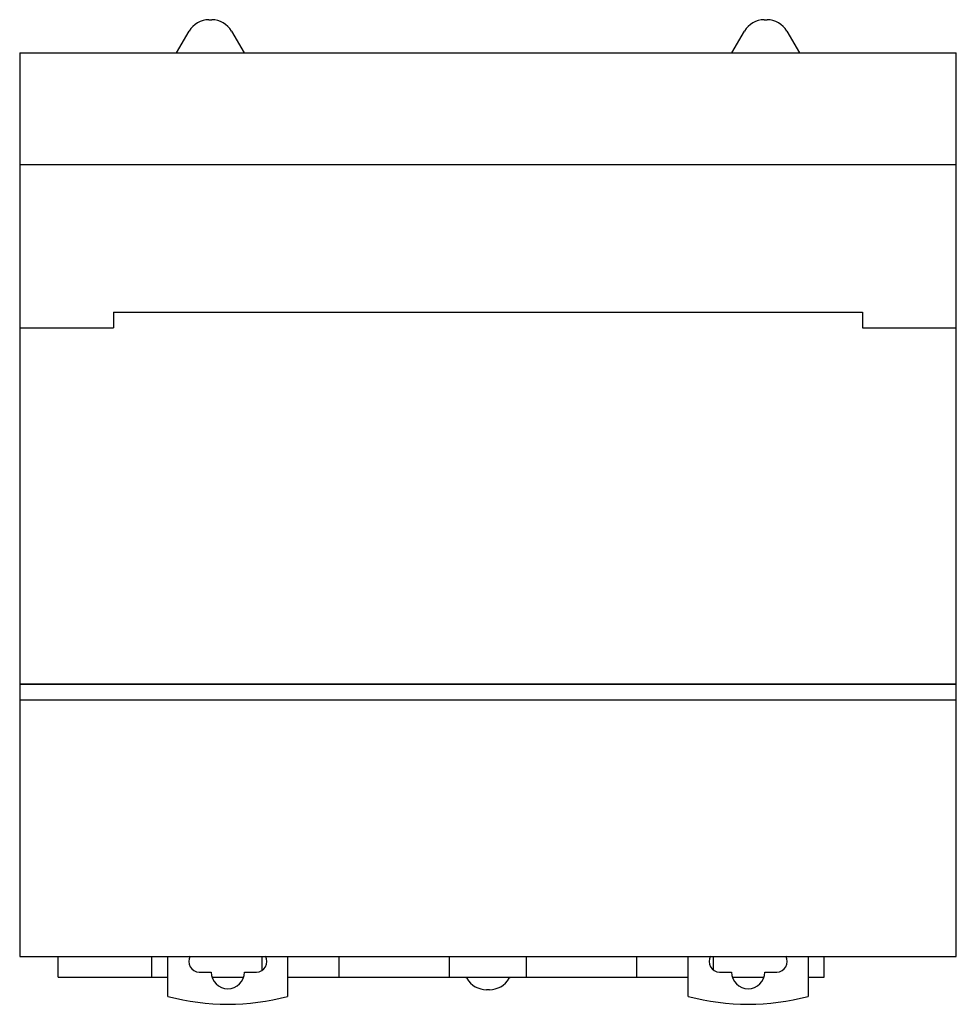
# Model space of a CAD drawing. Header units: millimetres. Extents: x 12.4 to 102.4, y 32.5 to 127.1.
import ezdxf

# ---------------------------------------------------------------- set-up
doc = ezdxf.new("R2010")
doc.units = ezdxf.units.MM
doc.header["$LTSCALE"] = 10.442411
doc.layers.get('0').update_dxf_attribs({"linetype": 'CONTINUOUS'})

msp = doc.modelspace()

# ---------------------------------------------------------------- linework, layer by layer
at = {"color": 7}
for p, q in [((30.609, 127.104), (30.869, 127.104)), ((83.969, 127.104), (84.229, 127.104)), ((27.492, 123.904), (28.704, 126.004)), ((32.774, 126.004), (33.987, 123.904)), ((80.852, 123.904), (82.064, 126.004)), ((86.134, 126.004), (87.347, 123.904)), ((12.419, 123.904), (12.419, 37.104)), ((12.419, 123.904), (102.419, 123.904)), ((102.419, 37.104), (102.419, 123.904)), ((12.419, 113.204), (102.419, 113.204)), ((21.419, 99.004), (21.419, 97.504)), ((21.419, 99.004), (93.419, 99.004)), ((93.419, 99.004), (93.419, 97.504)), ((12.419, 97.504), (21.419, 97.504)), ((93.419, 97.504), (102.419, 97.504)), ((12.419, 63.304), (102.419, 63.304)), ((12.419, 63.269), (102.419, 63.269)), ((12.419, 61.754), (102.419, 61.754)), ((12.419, 37.104), (102.419, 37.104)), ((16.109, 35.104), (16.109, 37.104)), ((25.103, 35.104), (25.103, 37.104)), ((26.669, 33.269), (26.669, 37.104)), ((35.721, 35.793), (35.721, 37.104)), ((38.169, 37.104), (38.169, 33.269)), ((43.103, 35.104), (43.103, 37.104)), ((53.721, 35.104), (53.721, 37.104)), ((61.103, 35.104), (61.103, 37.104)), ((71.721, 35.104), (71.721, 37.104)), ((76.669, 33.269), (76.669, 37.104)), ((79.103, 35.803), (79.103, 37.104)), ((88.169, 37.104), (88.169, 33.269)), ((89.721, 35.104), (89.721, 37.104)), ((16.109, 35.104), (26.669, 35.104)), ((29.669, 35.604), (30.819, 35.604)), ((30.907, 35.104), (33.931, 35.104)), ((34.019, 35.604), (35.169, 35.604)), ((38.169, 35.104), (76.669, 35.104)), ((55.384, 35.004), (55.326, 35.104)), ((59.512, 35.104), (59.454, 35.004)), ((79.669, 35.604), (80.819, 35.604)), ((80.907, 35.104), (83.931, 35.104)), ((84.019, 35.604), (85.169, 35.604)), ((88.169, 35.104), (89.721, 35.104)), ((57.549, 33.904), (57.289, 33.904))]:
    msp.add_line(p, q, dxfattribs=at)
for centre, radius, start, end in [((30.609, 124.904), 2.2, 90, 150), ((30.869, 124.904), 2.2, 30, 90), ((83.969, 124.904), 2.2, 90, 150), ((84.229, 124.904), 2.2, 30, 90), ((29.669, 36.604), 1, 149.3562, 270), ((35.169, 36.604), 1, 270, 30.64384), ((79.669, 36.604), 1, 149.3562, 270), ((85.169, 36.604), 1, 270, 30.64384), ((32.419, 35.604), 1.6, 180, 360), ((57.289, 36.104), 2.2, 210, 270), ((57.549, 36.104), 2.2, 270, 330), ((82.419, 35.604), 1.6, 180, 360), ((32.419, 54.504), 22, 254.84901, 285.15099), ((82.419, 54.504), 22, 254.84901, 285.15099)]:
    msp.add_arc(centre, radius, start, end, dxfattribs=at)

doc.saveas('drawing.dxf')
